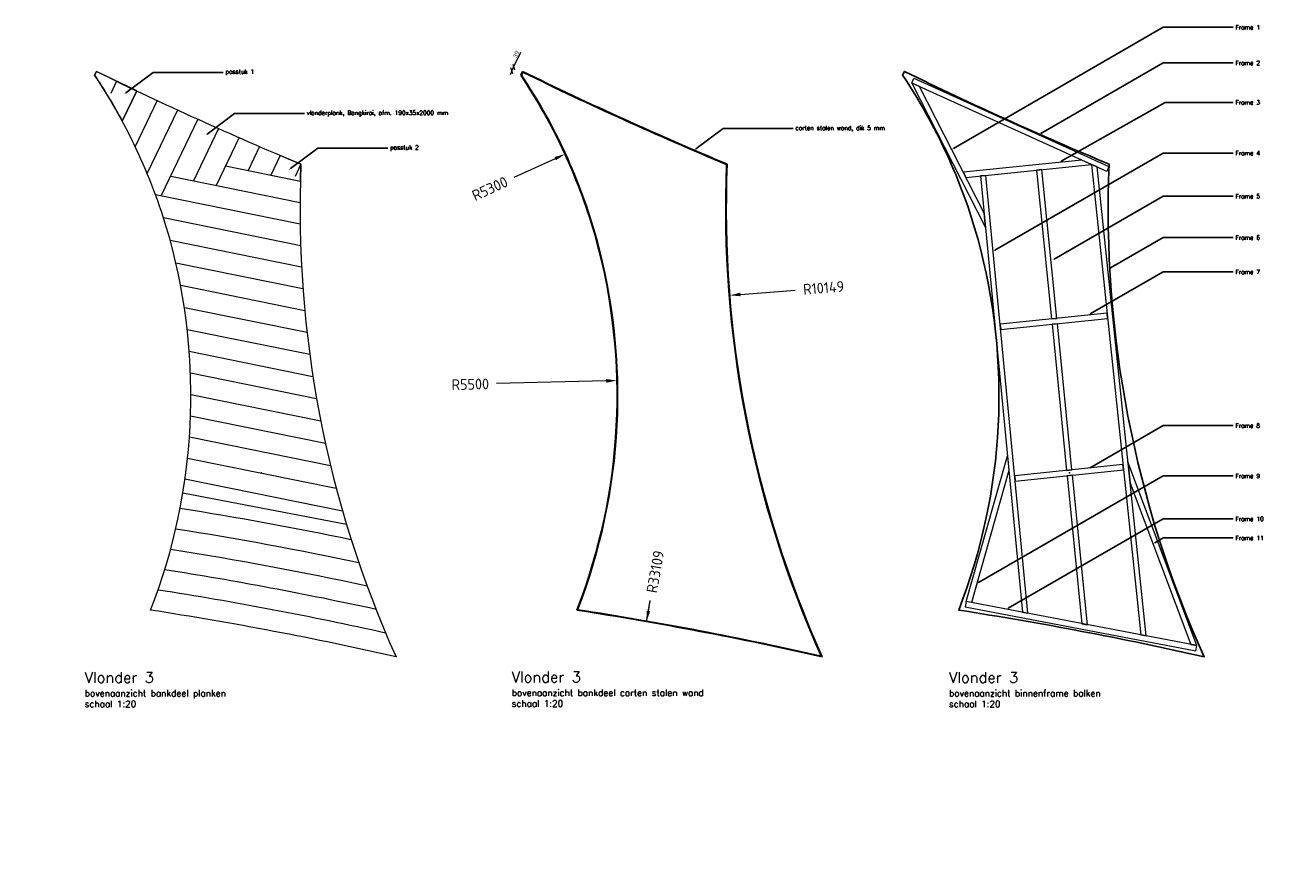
# Model space of a CAD drawing. Header units: metres. Extents: x -95462 to 707558, y 0 to 358316.
# Tile 10 of 50: x -10824 to 862, y 219950 to 227787. Entities that reach past the tile are written whole.
import ezdxf
from ezdxf import colors
from ezdxf.entities.mleader import LeaderData, LeaderLine
from ezdxf.math import Vec2, Vec3

# ---------------------------------------------------------------- set-up
doc = ezdxf.new("R2010")
doc.units = ezdxf.units.M
doc.header["$LTSCALE"] = 20
doc.linetypes.add('HIDDEN', pattern=[9.525, 6.35, -3.175])
for name, color, linetype, lineweight in [('N-WE-HC-HOUTVORM-BALKJES-G', 30, 'Continuous', 18), ('N-WE-HC-HOUTVORM-DEKDEEL-G', 1, 'Continuous', 18), ('N-WE-SC-STAALVORM_cortenstaal-G', 4, 'Continuous', 25), ('X-XX-AL-M', 7, 'Continuous', 18)]:
    doc.layers.add(name, color=color, linetype=linetype, lineweight=lineweight)
doc.layers.add('tt00_tekst', color=7, linetype='Continuous')
doc.styles.add('NLCS-ISO', font='NLCS-ISO.ttf')
doc.styles.add('ROMANS', font='romans.shx')
doc.dimstyles.new('NLCS RODOR-DIM-020mm$0', dxfattribs={"dimscale": 20, "dimtxt": 2, "dimasz": 2, "dimexe": 1.25, "dimexo": 0.625, "dimtad": 1, "dimdec": 0, "dimzin": 1, "dimdsep": 46, "dimtxsty": 'NLCS-ISO', "dimblk": 'OBLIQUE', "dimcen": 0, "dimse1": 1, "dimse2": 1, "dimclrd": 256, "dimclre": 1, "dimclrt": 256, "dimadec": 0, "dimazin": 0, "dimtfac": 1, "dimtdec": 0, "dimtmove": 0, "dimatfit": 0, "dimfxl": 1, "dimtolj": 1, "dimtzin": 0, "dimlwd": -1, "dimlwe": -1, "dimarcsym": 0})
doc.dimstyles.new('NLCS RODOR-DIM-050mm$4', dxfattribs={"dimscale": 50, "dimtxt": 2, "dimasz": 2, "dimexe": 1.25, "dimexo": 0.625, "dimgap": 1.5, "dimtad": 0, "dimdec": 0, "dimzin": 1, "dimdsep": 46, "dimtxsty": 'NLCS-ISO', "dimblk1": 'OBLIQUE', "dimsah": 1, "dimcen": 0, "dimse1": 1, "dimse2": 1, "dimsd1": 1, "dimclrd": 256, "dimclre": 1, "dimclrt": 256, "dimadec": 0, "dimazin": 0, "dimtfac": 1, "dimtdec": 0, "dimtofl": 0, "dimtmove": 0, "dimatfit": 0, "dimfxl": 1, "dimtolj": 1, "dimtzin": 0, "dimlwd": -1, "dimlwe": -1, "dimarcsym": 0})

# ---------------------------------------------------------------- blocks, each defined once
blk = doc.blocks.new('*D175')
at = {"layer": 'Defpoints', "color": 0, "transparency": 16777216}
for p in [(-5809, 226589), (-10625, 224377)]:
    blk.add_point(p, dxfattribs=at)
at = {"layer": 'X-XX-AL-M', "transparency": 16777216}
blk.add_line((-5899, 226547), (-6283, 226371), dxfattribs=at)
blk.add_solid([(-5906, 226562), (-5892, 226532), (-5809, 226589)], dxfattribs=at)
at = {"layer": 'X-XX-AL-M', "transparency": 16777216, "insert": (-6506, 226269), "char_height": 100, "attachment_point": 5, "rotation": 24.6709, "style": 'NLCS-ISO'}
blk.add_mtext('\\A1;R5300', dxfattribs=at)
blk = doc.blocks.new('_Oblique')
at = {"color": 0, "linetype": 'ByBlock', "lineweight": -2}
blk.add_line((-0.5, -0.5), (0.5, 0.5), dxfattribs=at)
blk = doc.blocks.new('*D176')
at = {"layer": 'Defpoints', "color": 0, "transparency": 16777216}
for p in [(-5326, 224486), (-10824, 224347)]:
    blk.add_point(p, dxfattribs=at)
at = {"layer": 'X-XX-AL-M', "transparency": 16777216}
blk.add_line((-5426, 224483), (-6443, 224457), dxfattribs=at)
blk.add_solid([(-5426, 224500), (-5425, 224466), (-5326, 224486)], dxfattribs=at)
at = {"layer": 'X-XX-AL-M', "transparency": 16777216, "insert": (-6688, 224451), "char_height": 100, "attachment_point": 5, "rotation": 1.4483, "style": 'NLCS-ISO'}
blk.add_mtext('\\A1;R5500', dxfattribs=at)
blk = doc.blocks.new('*D177')
at = {"layer": 'Defpoints', "color": 0, "transparency": 16777216}
for p in [(5839, 226079), (-4278, 225278)]:
    blk.add_point(p, dxfattribs=at)
at = {"layer": 'X-XX-AL-M', "transparency": 16777216}
blk.add_line((-4178, 225286), (-3669, 225326), dxfattribs=at)
blk.add_solid([(-4180, 225302), (-4177, 225269), (-4278, 225278)], dxfattribs=at)
at = {"layer": 'X-XX-AL-M', "transparency": 16777216, "insert": (-3405, 225347), "char_height": 100, "attachment_point": 5, "rotation": 4.526, "style": 'NLCS-ISO'}
blk.add_mtext('\\A1;R10149', dxfattribs=at)
blk = doc.blocks.new('*D178')
at = {"layer": 'Defpoints', "color": 0, "transparency": 16777216}
for p in [(-5050, 222247), (-10754, 189633)]:
    blk.add_point(p, dxfattribs=at)
at = {"layer": 'X-XX-AL-M', "transparency": 16777216}
for p in [(-5050, 222247), (-5033, 222345)]:
    blk.add_line(p, (-5016, 222444), dxfattribs=at)
blk.add_solid([(-5050, 222348), (-5017, 222342), (-5050, 222247)], dxfattribs=at)
at = {"layer": 'X-XX-AL-M', "transparency": 16777216, "insert": (-4969, 222710), "char_height": 100, "attachment_point": 5, "rotation": 80.0807, "style": 'NLCS-ISO'}
blk.add_mtext('\\A1;R33109', dxfattribs=at)
blk = doc.blocks.new('*D179')
at = {"layer": 'Defpoints', "color": 0, "transparency": 16777216}
for p in [(-6285, 227398), (-6219, 227323), (-6202, 227357)]:
    blk.add_point(p, dxfattribs=at)
at = {"layer": 'X-XX-AL-M', "transparency": 16777216}
for p, q in [((-6285, 227398), (-6217, 227535)), ((-6302, 227363), (-6319, 227327)), ((-6302, 227363), (-6285, 227398))]:
    blk.add_line(p, q, dxfattribs=at)
at = {"layer": 'X-XX-AL-M', "transparency": 16777216, "xscale": 40, "yscale": 40, "zscale": 40}
for p, rotation in [((-6285, 227398), 243.8423389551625), ((-6302, 227363), 63.84233895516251)]:
    blk.add_blockref('_Oblique', p, dxfattribs=dict(at, rotation=rotation))
at = {"layer": 'X-XX-AL-M', "transparency": 16777216, "insert": (-6262, 227517), "char_height": 40, "attachment_point": 5, "rotation": 63.8423, "style": 'NLCS-ISO'}
blk.add_mtext('\\A1;39', dxfattribs=at)

msp = doc.modelspace()

# ---------------------------------------------------------------- linework, layer by layer
at = {"layer": 'N-WE-HC-HOUTVORM-BALKJES-G', "flags": 128}
for points in [[(-774.25, 226429.441), (-2586.548, 227250.006), (-2565.925, 227295.554), (-753.626, 226474.99)], [(-1913.672, 226041.969), (-2513.531, 227216.945), (-2586.548, 227250.006), (-1900.701, 225906.6)], [(-916.491, 226493.844), (-1006.782, 226534.726), (-2106.845, 226420.348), (-2082.475, 226372.613)], [(-916.726, 226493.951), (-916.726, 226493.951), (-458.896, 222122.8), (-407.598, 222113.021), (-863.95, 226470.055)], [(-1946.703, 226386.706), (-1558.309, 222333.21), (-1507.145, 222323.457), (-1896.97, 226391.877)], [(-1426.442, 226440.823), (-1288.021, 225058.515), (-1238.293, 225063.724), (-1376.709, 226445.994)], [(-772.041, 225112.559), (-1764.43, 225008.617), (-1759.661, 224958.843), (-766.832, 225062.831)], [(-1097.384, 223656.559), (-1233.311, 225013.972), (-1283.039, 225008.764), (-1147.112, 223651.351)], [(-1684.393, 223649.093), (-2032.558, 222422.776), (-2081.865, 222432.176), (-1697.508, 223785.97)], [(-624.726, 223706.065), (-1629.539, 223600.822), (-1624.77, 223551.048), (-619.517, 223656.337)], [(-556.35, 223533.234), (5.537, 222034.268), (63.044, 222023.306), (-577.056, 223730.921)], [(-953.234, 222217.032), (-1092.402, 223606.808), (-1142.13, 223601.599), (-1004.462, 222226.797)], [(53.681, 221974.19), (63.044, 222023.306), (-2081.865, 222432.176), (-2091.228, 222383.06)]]:
    msp.add_lwpolyline(points, close=True, dxfattribs=at)
at = {"layer": 'N-WE-HC-HOUTVORM-DEKDEEL-G', "linetype": 'HIDDEN'}
for p, q in [((-9974.425, 227266.229), (-10047.094, 227114.988)), ((-8261.041, 226496.264), (-8330.276, 226352.169))]:
    msp.add_line(p, q, dxfattribs=at)
at = {"layer": 'N-WE-HC-HOUTVORM-DEKDEEL-G'}
for p, q in [((-9786.165, 227176.233), (-9921.347, 226894.887)), ((-9597.871, 227086.266), (-9802.315, 226660.769)), ((-9408.292, 226999.04), (-9690.838, 226410.993)), ((-9218.252, 226912.796), (-9558.97, 226203.681)), ((-9027.749, 226827.532), (-9260.965, 226342.154)), ((-8836.779, 226743.247), (-9050.072, 226299.335)), ((-8645.34, 226659.941), (-8752.071, 226437.809)), ((-8962.964, 226480.628), (-8266.29, 226339.178)), ((-8453.428, 226577.614), (-8541.176, 226394.99)), ((-9471.862, 226384.973), (-8269.441, 226140.839)), ((-9613.825, 226214.818), (-8268.705, 225941.711)), ((-9538.645, 226000.575), (-8264.034, 225741.784)), ((-9476.485, 225788.976), (-8255.374, 225541.047)), ((-9423.057, 225579.149), (-8242.667, 225339.488)), ((-9378.989, 225371.223), (-8225.847, 225137.094)), ((-9343.805, 225165.101), (-8204.841, 224933.851)), ((-9317.105, 224960.701), (-8179.569, 224729.741)), ((-9298.555, 224757.956), (-8149.944, 224524.747)), ((-9287.88, 224556.81), (-8115.869, 224318.85)), ((-9284.056, 224357.055), (-8077.237, 224112.028)), ((-9287.254, 224158.726), (-8033.933, 223904.257)), ((-9297.519, 223961.831), (-7985.829, 223695.511)), ((-9314.736, 223766.348), (-7932.785, 223485.763)), ((-9338.822, 223572.26), (-7874.645, 223274.98)), ((-9358.616, 223443.945), (-7838.324, 223151.543))]:
    msp.add_line(p, q, dxfattribs=at)
msp.add_lwpolyline([(-8261.041, 226496.264, 0.116390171), (-7377.901, 221918.852, 0.017530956), (-9657.879, 222353.469, 0.161136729), (-9480.723, 225804.216, 0.079337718), (-10179.146, 227322.739), (-10162.154, 227357.335, 0.01474303), (-8261.041, 226496.264)], format="xyb", dxfattribs=at)
at = {"layer": 'N-WE-HC-HOUTVORM-DEKDEEL-G', "flags": 128}
msp.add_lwpolyline([(-10162.154, 227357.335), (-10179.146, 227322.739, -0.023575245), (-9921.347, 226894.887), (-9786.165, 227176.232)], format="xyb", close=True, dxfattribs=at)
msp.add_lwpolyline([(-8453.428, 226577.614), (-8541.176, 226394.99), (-8266.29, 226339.178), (-8261.041, 226496.264)], close=True, dxfattribs=at)
at = {"layer": 'N-WE-HC-HOUTVORM-DEKDEEL-G'}
for radius, start, end in [(34084.228, 78.2855175, 81.0052857), (33889.228, 78.0952278, 81.0226608), (33694.228, 77.892274, 81.0520867), (33499.228, 77.6758554, 81.0938914), (33304.228, 77.4450659, 81.1484636), (33109.228, 77.1988728, 81.2162604)]:
    msp.add_arc((-14713.836, 189632.554), radius, start, end, dxfattribs=at)
for p in [(-8629.126, 223629.329), (-1119.757, 223629.079)]:
    msp.add_point(p, dxfattribs=at)
at = {"layer": 'N-WE-SC-STAALVORM_cortenstaal-G'}
msp.add_line((-6219.066, 227322.739), (-6202.074, 227357.335), dxfattribs=at)
msp.add_lwpolyline([(-4306.099, 226492.992, 0.116053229), (-3426.485, 221925.946, 0.017408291), (-5690.886, 222357.459, 0.16084726), (-5515.824, 225805.552, 0.079201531), (-6213.307, 227323.121), (-6199.786, 227350.652, 0.0146832)], format="xyb", close=True, dxfattribs=at)
msp.add_lwpolyline([(-752.773, 226496.264, 0.116390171), (130.367, 221918.852, 0.017530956), (-2149.611, 222353.469, 0.161136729), (-1972.455, 225804.216, 0.079337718), (-2670.878, 227322.739), (-2653.886, 227357.335, 0.01474303), (-752.773, 226496.264)], format="xyb", dxfattribs=at)
for centre, radius, start, end in [((-10624.733, 224376.538), 5300, 15.6269641, 33.7718226), ((9346.643, 259157.277), 35397.724, 243.9434818, 247.3220907), ((5839.459, 226078.8), 10149.01, 177.6425613, 204.1977422), ((-10823.966, 224346.559), 5500, 338.7535657, 15.3686445), ((-10753.755, 189632.554), 33109.228, 77.1988728, 81.2162604)]:
    msp.add_arc(centre, radius, start, end, dxfattribs=at)

# ---------------------------------------------------------------- texts
at = {"layer": 'tt00_tekst', "char_height": 100, "width": 2275.56527, "attachment_point": 1, "style": 'ROMANS'}
for s, insert in [('{\\C4;Vlonder 3\\P\\H0.6x;\\C3;bovenaanzicht bankdeel planken\\Pschaal 1:20}', (-10270.475, 221778.262)), ('{\\C4;Vlonder 3\\P\\H0.6x;\\C3;bovenaanzicht bankdeel corten stalen wand\\Pschaal 1:20}', (-6303.482, 221782.252)), ('{\\C4;Vlonder 3\\P\\H0.6x;\\C3;bovenaanzicht binnenframe balken\\Pschaal 1:20}', (-2240.023, 221778.262))]:
    msp.add_mtext(s, dxfattribs=dict(at, insert=insert))

# ---------------------------------------------------------------- dimensions: what is measured, and where the dimension line sits
at = {"layer": 'X-XX-AL-M'}
dim = msp.add_aligned_dim(p1=(-6219.066, 227322.739), p2=(-6202.074, 227357.335), distance=91.975, dimstyle='NLCS RODOR-DIM-020mm$0', dxfattribs=at)
dim.commit()
dim.dimension.update_dxf_attribs({"geometry": '*D179', "text_midpoint": (-6262.442, 227516.778)})
for center, mpoint, picture, middle in [((-10624.733, 224376.538), (-5808.515, 226588.788), '*D175', (-6505.684, 226268.555)), ((5839.459, 226078.8), (-4277.901, 225277.918), '*D177', (-3404.837, 225347.029)), ((-10823.966, 224346.559), (-5325.723, 224485.575), '*D176', (-6687.506, 224451.144)), ((-10753.755, 189632.554), (-5050.318, 222246.842), '*D178', (-4969.355, 222709.816))]:
    dim = msp.add_radius_dim(center=center, mpoint=mpoint, dimstyle='NLCS RODOR-DIM-050mm$4', dxfattribs=at)
    dim.commit()
    dim.dimension.update_dxf_attribs({"geometry": picture, "text_midpoint": middle, "dimtype": 164})

# ---------------------------------------------------------------- leaders
at = {"layer": 'N-WE-HC-HOUTVORM-DEKDEEL-G'}
ml = msp.add_multileader_mtext('Standard', dxfattribs=at)
ml.set_content('Frame 1', color=2, style='ROMANS')
ml.set_leader_properties(color=1)
ml.build(insert=Vec2(0, 0))
ml.multileader.update_dxf_attribs({"has_dogleg": 0, "text_left_attachment_type": 3, "text_right_attachment_type": 3, "dogleg_length": 0.36, "arrow_head_size": 20, "scale": 20})
ctx = ml.context
ctx.base_point, ctx.scale, ctx.char_height, ctx.arrow_head_size, ctx.landing_gap_size, ctx.plane_origin = Vec3(400.355, 227767.372), 20, 40, 20, 20, Vec3(-2215.414, 226633.008)
ctx.left_attachment, ctx.right_attachment = 3, 3
notes = []
notes.append((ctx, [(0, (1, 1, 0), (393.155, 227767.372), (1, 0), 7.2, [(0, [(-2215.414, 226633.008), (-250.639, 227767.372)], 0, [])])]))
ctx.mtext.insert, ctx.mtext.flow_direction = Vec3(420.355, 227787.372), 5
ml = msp.add_multileader_mtext('Standard', dxfattribs=at)
ml.set_content('Frame 2', color=2, style='ROMANS')
ml.set_leader_properties(color=1)
ml.build(insert=Vec2(0, 0))
ml.multileader.update_dxf_attribs({"has_dogleg": 0, "text_left_attachment_type": 3, "text_right_attachment_type": 3, "dogleg_length": 0.36, "arrow_head_size": 20, "scale": 20})
ctx = ml.context
ctx.base_point, ctx.scale, ctx.char_height, ctx.arrow_head_size, ctx.landing_gap_size, ctx.plane_origin = Vec3(400.355, 227436.621), 20, 40, 20, 20, Vec3(-1405.228, 226770.019)
ctx.left_attachment, ctx.right_attachment = 3, 3
notes.append((ctx, [(0, (1, 1, 0), (393.155, 227436.621), (1, 0), 7.2, [(0, [(-1405.228, 226770.019), (-250.639, 227436.621)], 0, [])])]))
ctx.mtext.insert, ctx.mtext.flow_direction = Vec3(420.355, 227456.621), 5
ml = msp.add_multileader_mtext('Standard', dxfattribs=at)
ml.set_content('passtuk 1', color=2, style='ROMANS')
ml.set_leader_properties(color=1)
ml.build(insert=Vec2(0, 0))
ml.multileader.update_dxf_attribs({"has_dogleg": 0, "text_left_attachment_type": 3, "text_right_attachment_type": 3, "dogleg_length": 0.36, "arrow_head_size": 20, "scale": 20})
ctx = ml.context
ctx.base_point, ctx.scale, ctx.char_height, ctx.arrow_head_size, ctx.landing_gap_size, ctx.plane_origin = Vec3(-8982.992, 227348.979), 20, 40, 20, 20, Vec3(-11598.761, 226214.615)
ctx.left_attachment, ctx.right_attachment = 3, 3
notes.append((ctx, [(0, (1, 1, 0), (-8990.192, 227348.979), (1, 0), 7.2, [(0, [(-9903.876, 227146.658), (-9633.986, 227348.979)], 0, [])])]))
ctx.mtext.insert, ctx.mtext.flow_direction = Vec3(-8962.992, 227375.646), 5
ml = msp.add_multileader_mtext('Standard', dxfattribs=at)
ml.set_content('Frame 3', color=2, style='ROMANS')
ml.set_leader_properties(color=1)
ml.build(insert=Vec2(0, 0))
ml.multileader.update_dxf_attribs({"has_dogleg": 0, "text_left_attachment_type": 3, "text_right_attachment_type": 3, "dogleg_length": 0.36, "arrow_head_size": 20, "scale": 20})
ctx = ml.context
ctx.base_point, ctx.scale, ctx.char_height, ctx.arrow_head_size, ctx.landing_gap_size, ctx.plane_origin = Vec3(400.355, 227069.608), 20, 40, 20, 20, Vec3(-1214.487, 226513.13)
ctx.left_attachment, ctx.right_attachment = 3, 3
notes.append((ctx, [(0, (1, 1, 0), (393.155, 227069.608), (1, 0), 7.2, [(0, [(-1214.487, 226513.13), (-232.639, 227069.608)], 0, [])])]))
ctx.mtext.insert, ctx.mtext.flow_direction = Vec3(420.355, 227089.608), 5
ml = msp.add_multileader_mtext('Standard', dxfattribs=at)
ml.set_content('vlonderplank, Bangkirai, afm. 190x35x2000 mm', color=2, style='ROMANS')
ml.set_leader_properties(color=1)
ml.build(insert=Vec2(0, 0))
ml.multileader.update_dxf_attribs({"has_dogleg": 0, "text_left_attachment_type": 3, "text_right_attachment_type": 3, "dogleg_length": 0.36, "arrow_head_size": 20, "scale": 20})
ctx = ml.context
ctx.base_point, ctx.scale, ctx.char_height, ctx.arrow_head_size, ctx.landing_gap_size, ctx.plane_origin = Vec3(-8227.487, 226966.472), 20, 40, 20, 20, Vec3(-10843.256, 225832.108)
ctx.left_attachment, ctx.right_attachment = 3, 3
notes.append((ctx, [(0, (1, 1, 0), (-8234.687, 226966.472), (1, 0), 7.2, [(0, [(-9148.371, 226764.151), (-8878.481, 226966.472)], 0, [])])]))
ctx.mtext.insert, ctx.mtext.flow_direction = Vec3(-8207.487, 226993.138), 5
ml = msp.add_multileader_mtext('Standard', dxfattribs=at)
ml.set_content('corten stalen wand, dik 5 mm', color=2, style='ROMANS')
ml.set_leader_properties(color=1)
ml.build(insert=Vec2(0, 0))
ml.multileader.update_dxf_attribs({"has_dogleg": 0, "text_left_attachment_type": 3, "text_right_attachment_type": 3, "dogleg_length": 0.36, "arrow_head_size": 20, "scale": 20})
ctx = ml.context
ctx.base_point, ctx.scale, ctx.char_height, ctx.arrow_head_size, ctx.landing_gap_size, ctx.plane_origin = Vec3(-3687.248, 226828.773), 20, 40, 20, 20, Vec3(-6303.017, 225694.41)
ctx.left_attachment, ctx.right_attachment = 3, 3
notes.append((ctx, [(0, (1, 1, 0), (-3694.448, 226828.773), (1, 0), 7.2, [(0, [(-4608.131, 226626.453), (-4338.241, 226828.773)], 0, [])])]))
ctx.mtext.insert, ctx.mtext.flow_direction = Vec3(-3667.248, 226852.583), 5
ml = msp.add_multileader_mtext('Standard', dxfattribs=at)
ml.set_content('passtuk 2', color=2, style='ROMANS')
ml.set_leader_properties(color=1)
ml.build(insert=Vec2(0, 0))
ml.multileader.update_dxf_attribs({"has_dogleg": 0, "text_left_attachment_type": 3, "text_right_attachment_type": 3, "dogleg_length": 0.36, "arrow_head_size": 20, "scale": 20})
ctx = ml.context
ctx.base_point, ctx.scale, ctx.char_height, ctx.arrow_head_size, ctx.landing_gap_size, ctx.plane_origin = Vec3(-7454.253, 226644.878), 20, 40, 20, 20, Vec3(-10070.022, 225510.515)
ctx.left_attachment, ctx.right_attachment = 3, 3
notes.append((ctx, [(0, (1, 1, 0), (-7461.453, 226644.878), (1, 0), 7.2, [(0, [(-8375.137, 226442.558), (-8105.247, 226644.878)], 0, [])])]))
ctx.mtext.insert, ctx.mtext.flow_direction = Vec3(-7434.253, 226671.545), 5
ml = msp.add_multileader_mtext('Standard', dxfattribs=at)
ml.set_content('Frame 4', color=2, style='ROMANS')
ml.set_leader_properties(color=1)
ml.build(insert=Vec2(0, 0))
ml.multileader.update_dxf_attribs({"has_dogleg": 0, "text_left_attachment_type": 3, "text_right_attachment_type": 3, "dogleg_length": 0.36, "arrow_head_size": 20, "scale": 20})
ctx = ml.context
ctx.base_point, ctx.scale, ctx.char_height, ctx.arrow_head_size, ctx.landing_gap_size, ctx.plane_origin = Vec3(400.355, 226599.022), 20, 40, 20, 20, Vec3(-1832.268, 225685.869)
ctx.left_attachment, ctx.right_attachment = 3, 3
notes.append((ctx, [(0, (1, 1, 0), (393.155, 226599.022), (1, 0), 7.2, [(0, [(-1832.268, 225685.869), (-250.639, 226599.022)], 0, [])])]))
ctx.mtext.insert, ctx.mtext.flow_direction = Vec3(420.355, 226619.022), 5
ml = msp.add_multileader_mtext('Standard', dxfattribs=at)
ml.set_content('Frame 5', color=2, style='ROMANS')
ml.set_leader_properties(color=1)
ml.build(insert=Vec2(0, 0))
ml.multileader.update_dxf_attribs({"has_dogleg": 0, "text_left_attachment_type": 3, "text_right_attachment_type": 3, "dogleg_length": 0.36, "arrow_head_size": 20, "scale": 20})
ctx = ml.context
ctx.base_point, ctx.scale, ctx.char_height, ctx.arrow_head_size, ctx.landing_gap_size, ctx.plane_origin = Vec3(400.355, 226198.086), 20, 40, 20, 20, Vec3(-1279.299, 225604.189)
ctx.left_attachment, ctx.right_attachment = 3, 3
notes.append((ctx, [(0, (1, 1, 0), (393.155, 226198.086), (1, 0), 7.2, [(0, [(-1279.299, 225604.189), (-250.639, 226198.086)], 0, [])])]))
ctx.mtext.insert, ctx.mtext.flow_direction = Vec3(420.355, 226218.086), 5
ml = msp.add_multileader_mtext('Standard', dxfattribs=at)
ml.set_content('Frame 6', color=2, style='ROMANS')
ml.set_leader_properties(color=1)
ml.build(insert=Vec2(0, 0))
ml.multileader.update_dxf_attribs({"has_dogleg": 0, "text_left_attachment_type": 3, "text_right_attachment_type": 3, "dogleg_length": 0.36, "arrow_head_size": 20, "scale": 20})
ctx = ml.context
ctx.base_point, ctx.scale, ctx.char_height, ctx.arrow_head_size, ctx.landing_gap_size, ctx.plane_origin = Vec3(400.355, 225814.622), 20, 40, 20, 20, Vec3(-1279.299, 225220.724)
ctx.left_attachment, ctx.right_attachment = 3, 3
notes.append((ctx, [(0, (1, 1, 0), (393.155, 225814.622), (1, 0), 7.2, [(0, [(-755.638, 225523.06), (-250.639, 225814.622)], 0, [])])]))
ctx.mtext.insert, ctx.mtext.flow_direction = Vec3(420.355, 225834.622), 5
ml = msp.add_multileader_mtext('Standard', dxfattribs=at)
ml.set_content('Frame 7', color=2, style='ROMANS')
ml.set_leader_properties(color=1)
ml.build(insert=Vec2(0, 0))
ml.multileader.update_dxf_attribs({"has_dogleg": 0, "text_left_attachment_type": 3, "text_right_attachment_type": 3, "dogleg_length": 0.36, "arrow_head_size": 20, "scale": 20})
ctx = ml.context
ctx.base_point, ctx.scale, ctx.char_height, ctx.arrow_head_size, ctx.landing_gap_size, ctx.plane_origin = Vec3(400.355, 225495.646), 20, 40, 20, 20, Vec3(-945.664, 225094.374)
ctx.left_attachment, ctx.right_attachment = 3, 3
notes.append((ctx, [(0, (1, 1, 0), (393.155, 225495.646), (1, 0), 7.2, [(0, [(-945.664, 225094.374), (-250.639, 225495.646)], 0, [])])]))
ctx.mtext.insert, ctx.mtext.flow_direction = Vec3(420.355, 225515.646), 5
ml = msp.add_multileader_mtext('Standard', dxfattribs=at)
ml.set_content('Frame 8', color=2, style='ROMANS')
ml.set_leader_properties(color=1)
ml.build(insert=Vec2(0, 0))
ml.multileader.update_dxf_attribs({"has_dogleg": 0, "text_left_attachment_type": 3, "text_right_attachment_type": 3, "dogleg_length": 0.36, "arrow_head_size": 20, "scale": 20})
ctx = ml.context
ctx.base_point, ctx.scale, ctx.char_height, ctx.arrow_head_size, ctx.landing_gap_size, ctx.plane_origin = Vec3(400.355, 224067.205), 20, 40, 20, 20, Vec3(-945.664, 223665.932)
ctx.left_attachment, ctx.right_attachment = 3, 3
notes.append((ctx, [(0, (1, 1, 0), (393.155, 224067.205), (1, 0), 7.2, [(0, [(-945.664, 223665.932), (-250.639, 224067.205)], 0, [])])]))
ctx.mtext.insert, ctx.mtext.flow_direction = Vec3(420.355, 224087.205), 5
ml = msp.add_multileader_mtext('Standard', dxfattribs=at)
ml.set_content('Frame 9', color=2, style='ROMANS')
ml.set_leader_properties(color=1)
ml.build(insert=Vec2(0, 0))
ml.multileader.update_dxf_attribs({"has_dogleg": 0, "text_left_attachment_type": 3, "text_right_attachment_type": 3, "dogleg_length": 0.36, "arrow_head_size": 20, "scale": 20})
ctx = ml.context
ctx.base_point, ctx.scale, ctx.char_height, ctx.arrow_head_size, ctx.landing_gap_size, ctx.plane_origin = Vec3(400.355, 223599.591), 20, 40, 20, 20, Vec3(-945.664, 223198.318)
ctx.left_attachment, ctx.right_attachment = 3, 3
notes.append((ctx, [(0, (1, 1, 0), (393.155, 223599.591), (1, 0), 7.2, [(0, [(-1982.293, 222599.82), (-250.639, 223599.591)], 0, [])])]))
ctx.mtext.insert, ctx.mtext.flow_direction = Vec3(420.355, 223619.591), 5
ml = msp.add_multileader_mtext('Standard', dxfattribs=at)
ml.set_content('Frame 10', color=2, style='ROMANS')
ml.set_leader_properties(color=1)
ml.build(insert=Vec2(0, 0))
ml.multileader.update_dxf_attribs({"has_dogleg": 0, "text_left_attachment_type": 3, "text_right_attachment_type": 3, "dogleg_length": 0.36, "arrow_head_size": 20, "scale": 20})
ctx = ml.context
ctx.base_point, ctx.scale, ctx.char_height, ctx.arrow_head_size, ctx.landing_gap_size, ctx.plane_origin = Vec3(400.355, 223201.019), 20, 40, 20, 20, Vec3(-945.664, 222799.746)
ctx.left_attachment, ctx.right_attachment = 3, 3
notes.append((ctx, [(0, (1, 1, 0), (393.155, 223201.019), (1, 0), 7.2, [(0, [(-1706.312, 222360.586), (-250.639, 223201.019)], 0, [])])]))
ctx.mtext.insert, ctx.mtext.flow_direction = Vec3(420.355, 223221.019), 5
ml = msp.add_multileader_mtext('Standard', dxfattribs=at)
ml.set_content('Frame 11', color=2, style='ROMANS')
ml.set_leader_properties(color=1)
ml.build(insert=Vec2(0, 0))
ml.multileader.update_dxf_attribs({"has_dogleg": 0, "text_left_attachment_type": 3, "text_right_attachment_type": 3, "dogleg_length": 0.36, "arrow_head_size": 20, "scale": 20})
ctx = ml.context
ctx.base_point, ctx.scale, ctx.char_height, ctx.arrow_head_size, ctx.landing_gap_size, ctx.plane_origin = Vec3(400.355, 223023.652), 20, 40, 20, 20, Vec3(-945.664, 222622.379)
ctx.left_attachment, ctx.right_attachment = 3, 3
notes.append((ctx, [(0, (1, 1, 0), (393.155, 223023.652), (1, 0), 7.2, [(0, [(-344.927, 222969.214), (-250.639, 223023.652)], 0, [])])]))
ctx.mtext.insert, ctx.mtext.flow_direction = Vec3(420.355, 223043.652), 5
for ctx, leaders in notes:
    for number, flags, end, landing, length, lines in leaders:
        leader = LeaderData()
        leader.index, (leader.has_last_leader_line, leader.has_dogleg_vector, leader.attachment_direction) = number, flags
        leader.last_leader_point, leader.dogleg_vector, leader.dogleg_length = Vec3(end), Vec3(landing), length
        for number, points, colour, breaks in lines:
            line = LeaderLine()
            line.index, line.vertices, line.color, line.breaks = number, Vec3.list(points), colors.encode_raw_color(colour), breaks
            leader.lines.append(line)
        ctx.leaders.append(leader)

doc.saveas('drawing.dxf')
